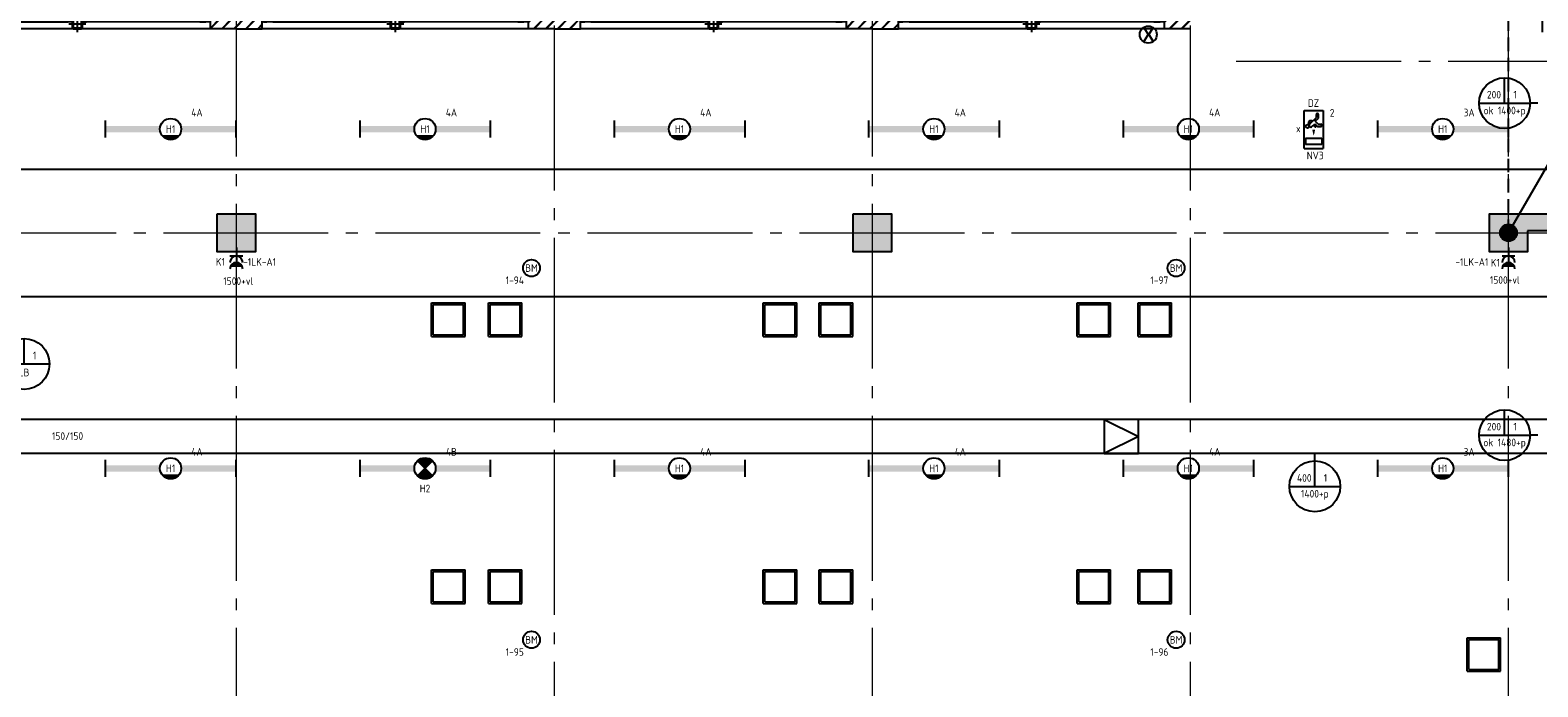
# Model space of a CAD drawing. Header units: millimetres. Extents: x -38031 to 123247, y -16330 to 129979.
# Tile 191 of 235: x 59429 to 77206, y 17722 to 25464. Entities that reach past the tile are written whole.
import ezdxf
from ezdxf.enums import TextEntityAlignment as Align

# ---------------------------------------------------------------- set-up
doc = ezdxf.new("R2010")
doc.units = ezdxf.units.MM
doc.header["$LTSCALE"] = 50
doc.linetypes.add('HIDDEN2', pattern=[4.7625, 3.175, -1.5875])
doc.linetypes.add('STYLE_11', pattern=[5, 3.888855, -0.416718, 0.277786, -0.416641])
for name, color, linetype in [('AL$1A---_ALGEMEEN', 8, 'Continuous'), ('AM$1A---_ARCERING', 8, 'Continuous'), ('AT$1A---_TEKST100', 8, 'Continuous'), ('BOUWKUNDIG', 8, 'Continuous'), ('EB6511--_ATTRIB', 2, 'Continuous'), ('EL6121--', 3, 'Continuous'), ('EL6131--_KG', 3, 'Continuous'), ('EL6222--', 3, 'Continuous'), ('EL6311--', 3, 'Continuous'), ('EL6311--NV', 7, 'Continuous'), ('EL6511--', 3, 'Continuous'), ('EM6131--', 1, 'Continuous'), ('versterkte strook', 7, 'Continuous'), ('Vloerdoos verdieping', 51, 'Continuous')]:
    doc.layers.add(name, color=color, linetype=linetype)
doc.layers.add('stramien', color=1, linetype='STYLE_11', lineweight=15)
doc.styles.add('Arial (bold)', font='ARIALBD.TTF')
doc.styles.add('BURO-018', font='iso.shx', dxfattribs={"height": 90})
pattern_1 = [(135, (0, 0), (70.7107, 70.7107), []), (45, (299.34, -299.34), (70.7107, -70.7107), [])]
pattern_2 = [(45, (0, 0), (70.7107, -70.7107), []), (45, (7.07, -7.07), (70.7107, -70.7107), [])]

# ---------------------------------------------------------------- blocks, each defined once
blk = doc.blocks.new('111304AW')
at = {"color": 0, "linetype": 'Continuous'}
for p, q in [((1.3, 5.25), (-1.3, 5.25)), ((1.16, 5.05), (-1.16, 5.05)), ((0.96, 4.85), (-0.96, 4.85)), ((0.65, 4.65), (-0.65, 4.65)), ((0, 1), (0, 4.5)), ((-1.5, 3), (1.5, 3))]:
    blk.add_line(p, q, dxfattribs=at)
for centre in [(0, 6), (0, 4.5)]:
    blk.add_arc(centre, 1.5, 180, 0, dxfattribs=at)
at = {"color": 0, "linetype": 'Continuous', "style": 'BURO-018'}
for tag, p in [('E_GKAST', (0, 11.5)), ('E_GROEP', (0, 8.5)), ('E_SGROEP', (4.5, 8.5))]:
    blk.add_attdef(tag, text='', height=1.8, dxfattribs=at).set_placement(p, align=Align.MIDDLE)
at = {"color": 0, "linetype": 'Continuous', "style": 'BURO-018', "flags": 1}
for tag, p in [('E_VERMCODE', (13, 8.5)), ('E_MATCODE', (0, 0))]:
    blk.add_attdef(tag, text='', height=1.8, dxfattribs=at).set_placement(p, align=Align.MIDDLE)
blk = doc.blocks.new('1115B6WD')
at = {"color": 0, "linetype": 'Continuous'}
for p, q in [((1.88, -1.65), (-1.88, -1.65)), ((1.68, -1.85), (-1.68, -1.85)), ((1.43, -2.05), (-1.43, -2.05)), ((1.09, -2.25), (-1.09, -2.25)), ((0.5, -2.45), (-0.5, -2.45))]:
    blk.add_line(p, q, dxfattribs=at)
blk = doc.blocks.new('1115B61540-WD2')
at = {"color": 0}
for p, q in [((-15.4, 2), (-15.4, -2)), ((15.4, 2), (15.4, -2))]:
    blk.add_line(p, q, dxfattribs=at)
at = {"color": 0, "linetype": 'Continuous'}
blk.add_circle((0, 0), 2.5, dxfattribs=at)
at = {"color": 0}
for points in [[(-2.5, 0.75), (-15.4, 0.75), (-2.5, -0.75), (-15.4, -0.75)], [(2.5, 0.75), (15.4, 0.75), (2.5, -0.75), (15.4, -0.75)]]:
    blk.add_solid(points, dxfattribs=at)
at = {"color": 0, "zscale": 100}
blk.add_blockref('1115B6WD', (0, 0), dxfattribs=at)
at = {"color": 0, "linetype": 'Continuous', "style": 'BURO-018'}
for tag, p in [('E_GKAST', (0, 8)), ('E_GROEP', (0, 5)), ('E_SGROEP', (4.5, 5)), ('E_ARMCODE', (0, 0)), ('E_SLET', (4.5, -3))]:
    blk.add_attdef(tag, text='', height=1.8, dxfattribs=at).set_placement(p, align=Align.MIDDLE)
blk = doc.blocks.new('E00018')
at = {"color": 0, "linetype": 'Continuous'}
for p, q in [((-1.77, -1.77), (1.77, 1.77)), ((1.77, -1.77), (-1.77, 1.77))]:
    blk.add_line(p, q, dxfattribs=at)
at = {"color": 0, "linetype": 'Continuous', "const_width": 2.5}
for points in [[(-0.88, 0.88, -0.198912), (0, 1.25, -0.198912), (0.88, 0.88, -1)], [(-0.88, -0.88, 0.198912), (0, -1.25, 0.198912), (0.88, -0.88, 1)]]:
    blk.add_lwpolyline(points, format="xyb", dxfattribs=at)
blk = doc.blocks.new('1115B61540-NO1')
at = {"color": 0}
for p, q in [((-15.4, 2), (-15.4, -2)), ((15.4, 2), (15.4, -2))]:
    blk.add_line(p, q, dxfattribs=at)
at = {"color": 0, "linetype": 'Continuous'}
blk.add_circle((0, 0), 2.5, dxfattribs=at)
at = {"color": 0}
for points in [[(-2.5, 0.75), (-15.4, 0.75), (-2.5, -0.75), (-15.4, -0.75)], [(2.5, 0.75), (15.4, 0.75), (2.5, -0.75), (15.4, -0.75)]]:
    blk.add_solid(points, dxfattribs=at)
at = {"color": 0, "zscale": 100}
blk.add_blockref('E00018', (0, 0), dxfattribs=at)
at = {"color": 0, "linetype": 'Continuous', "style": 'BURO-018'}
for tag, p in [('E_GKAST', (0, 8)), ('E_GROEP', (0, 5)), ('E_SGROEP', (4.5, 5)), ('E_ARMCODE', (0, 0)), ('E_SLET', (4.5, -3))]:
    blk.add_attdef(tag, text='', height=1.8, dxfattribs=at).set_placement(p, align=Align.MIDDLE)
blk = doc.blocks.new('E00103')
at = {"color": 0, "linetype": 'Continuous'}
for p, q in [((0, 6), (0, 12)), ((-6, 6), (6, 6))]:
    blk.add_line(p, q, dxfattribs=at)
blk.add_circle((0, 6), 6, dxfattribs=at)
at = {"color": 0, "linetype": 'Continuous', "style": 'BURO-018'}
for tag, p in [('E_TEXT1', (-2.5, 8)), ('E_TEXT3', (2.5, 8)), ('E_TEXT6', (0, 4))]:
    blk.add_attdef(tag, text='', height=1.8, dxfattribs=at).set_placement(p, align=Align.MIDDLE)
blk = doc.blocks.new('0215A2')
at = {"color": 0, "linetype": 'Continuous'}
for p, q in [((0, -8), (0, 0)), ((-2.5, -2.5), (2.5, -2.5)), ((-1.75, -3.5), (1.75, -3.5)), ((-1, -4.5), (1, -4.5))]:
    blk.add_line(p, q, dxfattribs=at)
blk.add_lwpolyline([(0, -8, 0, 1, 0), (0, -6, 1, 1, 0)], format="xyseb", dxfattribs=at)
at = {"color": 0, "linetype": 'Continuous', "style": 'BURO-018', "flags": 1}
blk.add_attdef('E_MATCODE', text='', height=1.8, rotation=90, dxfattribs=at).set_placement((0, 0), align=Align.MIDDLE)
blk = doc.blocks.new('E00168')
at = {"color": 0, "linetype": 'Continuous'}
blk.add_line((0, 0), (5, 8.66), dxfattribs=at)
blk.add_lwpolyline([(5, 8.66, 0, 1, 0), (3.5, 6.062, 1, 1, 0)], format="xyseb", dxfattribs=at)
at = {"color": 0, "const_width": 0.5}
blk.add_lwpolyline([(-0.25, 0, 1), (0.25, 0, 1)], format="xyb", close=True, dxfattribs=at)
at = {"color": 0, "linetype": 'Continuous'}
blk.add_circle((0, 0), 0.5, dxfattribs=at)
blk = doc.blocks.new('1115C2G')
at = {"color": 0, "linetype": 'Continuous'}
for p, q in [((-4.5, 5.5), (4.5, 5.5)), ((-4.5, 1), (-4.5, 5.5)), ((-2.68, 4.35), (-3.52, 4.35)), ((-2.88, 3.87), (-3.52, 3.87)), ((-1.27, 2.26), (-2.88, 3.87)), ((-1.94, 3.61), (-2.68, 4.35)), ((-1.24, 4.31), (-1.94, 3.61)), ((-1.37, 3.5), (-0.76, 4.11)), ((-1.24, 4.31), (-1.24, 4.91)), ((-0.87, 3.71), (-1.23, 3.35)), ((-0.76, 4.11), (-0.76, 4.91)), ((2, 5.15), (3.5, 5.15)), ((2, 1.35), (2, 5.15)), ((3.5, 5.15), (3.5, 1.35)), ((4.5, 1), (4.5, 5.5)), ((4.5, 1), (-4.5, 1)), ((-1.94, 2.93), (-2.04, 2.83)), ((-2.04, 2.83), (-2.04, 2.34)), ((-0.99, 2.14), (-1.84, 2.14)), ((-1.71, 2.7), (-1.72, 2.7)), ((-1.72, 2.7), (-1.72, 2.46)), ((-1.47, 2.46), (-1.72, 2.46)), ((-1.23, 3.35), (-1.37, 3.5)), ((-0.65, 3.49), (-1.01, 3.13)), ((-0.71, 2.83), (-1.01, 3.13)), ((2, 1.35), (3.5, 1.35))]:
    blk.add_line(p, q, dxfattribs=at)
blk.add_lwpolyline([(1.5, 3.25, 0, 0.7, 0), (0, 3.25, 0.7, 0.7, 0)], format="xyseb", dxfattribs=at)
blk.add_circle((-0.76, 1.75), 0.4, dxfattribs=at)
for centre, radius, start, end in [((-3.52, 4.11), 0.24, 90, 270), ((-1, 4.91), 0.24, 0, 180), ((-0.76, 3.6), 0.16, 315, 135), ((-1.84, 2.34), 0.2, 180, 270), ((-0.99, 2.54), 0.4, 225, 45)]:
    blk.add_arc(centre, radius, start, end, dxfattribs=at)
at = {"color": 0, "linetype": 'Continuous', "style": 'BURO-018'}
for tag, p in [('E_GKAST', (0, 15.17)), ('E_GROEP', (0, 12.17)), ('E_SGROEP', (4.5, 12.17)), ('E_ARMCODE', (0, 8))]:
    blk.add_attdef(tag, text='', height=1.8, dxfattribs=at).set_placement(p, align=Align.MIDDLE)
blk = doc.blocks.new('E00123')
at = {"color": 0, "linetype": 'Continuous'}
blk.add_circle((0, 0), 2, dxfattribs=at)
at = {"color": 0, "linetype": 'Continuous', "style": 'BURO-018'}
for tag, p in [('E_TEXT1', (0, 4.5)), ('E_TEXT2', (0, 0))]:
    blk.add_attdef(tag, text='', height=1.8, dxfattribs=at).set_placement(p, align=Align.MIDDLE)
at = {"color": 0, "linetype": 'Continuous', "style": 'BURO-018', "flags": 1}
blk.add_attdef('E_MATCODE', (0, 0), '', height=1.8, dxfattribs=at)
blk = doc.blocks.new('VLOERDOOS')
at = {"layer": 'Vloerdoos verdieping'}
for p, q in [((0, 395), (395, 395)), ((0, 395), (0, 0)), ((20, 375), (20, 20)), ((20, 375), (375, 375)), ((40, 375), (40, 395)), ((80, 375), (80, 395)), ((90, 375), (90, 395)), ((130, 375), (130, 395)), ((140, 375), (140, 395)), ((235, 375), (235, 395)), ((315, 375), (315, 395)), ((355, 375), (355, 395)), ((375, 375), (375, 20)), ((395, 395), (395, 0)), ((0, 355), (20, 355)), ((0, 315), (20, 315)), ((0, 305), (20, 305)), ((0, 265), (20, 265)), ((0, 255), (20, 255)), ((375, 355), (395, 355)), ((375, 315), (395, 315)), ((375, 305), (395, 305)), ((375, 265), (395, 265)), ((375, 255), (395, 255)), ((0, 160), (20, 160)), ((0, 80), (20, 80)), ((0, 40), (20, 40)), ((0, 0), (395, 0)), ((20, 20), (375, 20)), ((40, 0), (40, 20)), ((80, 0), (80, 20)), ((90, 0), (90, 20)), ((130, 0), (130, 20)), ((140, 0), (140, 20)), ((235, 0), (235, 20)), ((315, 0), (315, 20)), ((355, 0), (355, 20)), ((375, 160), (395, 160)), ((375, 80), (395, 80)), ((375, 40), (395, 40))]:
    blk.add_line(p, q, dxfattribs=at)
blk = doc.blocks.new('zijdetail staalkozijn midden')
at = {"layer": 'AM$1A---_ARCERING', "linetype": 'Continuous', "lineweight": 0}
blk.add_hatch(color=256, dxfattribs=at).paths.add_polyline_path([(73, -153), (0, -153), (0, -213), (73, -213)])
at = {"layer": 'AL$1A---_ALGEMEEN', "color": 0}
blk.add_lwpolyline([(73, -153), (0, -153), (0, -213), (73, -213)], close=True, dxfattribs=at)
at = {"color": 0}
blk.add_wipeout([(73, -145), (113, -145), (113, -213), (73, -213)], dxfattribs=at).dxf.layer = 'AL$1A---_ALGEMEEN'
at = {"layer": 'AL$1A---_ALGEMEEN', "color": 0}
blk.add_lwpolyline([(73, -145), (113, -145), (113, -213), (73, -213)], close=True, dxfattribs=at)
blk = doc.blocks.new('st.k-120x120')
at = {"layer": 'AM$1A---_ARCERING', "linetype": 'Continuous', "lineweight": 0}
h = blk.add_hatch(color=256, dxfattribs=at)
edge = h.paths.add_edge_path()
edge.add_line((-40, -60), (40, -60))
edge.add_arc((40, -40), 20, 270, 360)
edge.add_line((60, -40), (60, 40))
edge.add_arc((40, 40), 20, 0, 90)
edge.add_line((40, 60), (-40, 60))
edge.add_arc((-40, 40), 20, 90, 180)
edge.add_line((-60, 40), (-60, -40))
edge.add_arc((-40, -40), 20, 180, 270)
edge = h.paths.add_edge_path(flags=16)
edge.add_line((-40, -50), (40, -50))
edge.add_arc((40, -40), 10, 270, 360)
edge.add_line((50, -40), (50, 40))
edge.add_arc((40, 40), 10, 0, 90)
edge.add_line((40, 50), (-40, 50))
edge.add_arc((-40, 40), 10, 90, 180)
edge.add_line((-50, 40), (-50, -40))
edge.add_arc((-40, -40), 10, 180, 270)
at = {"layer": 'AL$1A---_ALGEMEEN', "color": 0}
for p, q in [((-100, 0), (100, 0)), ((0, 100), (0, -100))]:
    blk.add_line(p, q, dxfattribs=at)
at = {"layer": 'AL$1A---_ALGEMEEN', "color": 0, "flags": 128}
blk.add_lwpolyline([(-40, -60), (40, -60, 0.414214), (60, -40), (60, 40, 0.414214), (40, 60), (-40, 60, 0.414214), (-60, 40), (-60, -40, 0.414214), (-40, -60, 0.414214)], format="xyb", dxfattribs=at)
blk.add_lwpolyline([(-40, -50), (40, -50, 0.414214), (50, -40), (50, 40, 0.414214), (40, 50), (-40, 50, 0.414214), (-50, 40), (-50, -40, 0.414214)], format="xyb", close=True, dxfattribs=at)
blk = doc.blocks.new('31x_staal-bg-2x mk112-p')
at = {"layer": 'AM$1A---_ARCERING', "linetype": 'Continuous', "lineweight": 0}
blk.add_hatch(color=256, dxfattribs=at).paths.add_polyline_path([(-3318, -113), (-3000, -113), (-3000, -223), (-3318, -223)])
at = {"layer": 'AM$1A---_ARCERING', "linetype": 'Continuous', "lineweight": 5}
h = blk.add_hatch(dxfattribs=at)
h.set_pattern_fill('ISOLATIE', color=256, style=0, pattern_type=2)
h.set_pattern_definition(pattern_1)
edge = h.paths.add_edge_path()
edge.add_line((-3318, -113), (-3000, -113))
edge.add_line((-3000, -113), (-3000, -223))
edge.add_line((-3000, -223), (-3318, -223))
at = {"layer": 'AL$1A---_ALGEMEEN', "color": 0}
for p, q in [((0, 0), (-2887, 0)), ((113, -113), (432, -113))]:
    blk.add_line(p, q, dxfattribs=at)
blk.add_lwpolyline([(-3318, -113), (-3000, -113), (-3000, -223), (-3318, -223)], dxfattribs=at)
blk.add_blockref('zijdetail staalkozijn midden', (0, -125), dxfattribs=at)
at = {"color": 0}
blk.add_wipeout([(-1625, -125), (-1262, -125), (-1262, -238), (-1625, -238)], dxfattribs=at).dxf.layer = 'AL$1A---_ALGEMEEN'
at = {"layer": 'AM$1A---_ARCERING', "linetype": 'Continuous', "lineweight": 5}
h = blk.add_hatch(dxfattribs=at)
h.set_pattern_fill('BAKSTEEN', color=256, style=0, pattern_type=2)
h.set_pattern_definition(pattern_2)
h.paths.add_polyline_path([(-1625, -125), (-1262, -125), (-1262, -238), (-1625, -238)])
at = {"layer": 'AM$1A---_ARCERING', "linetype": 'Continuous', "lineweight": 0}
for points in [[(113, -113), (432, -113), (432, -223), (113, -223)], [(-1512, -270), (-1375, -270), (-1375, -300), (-1512, -300)], [(113, -223), (223, -223), (223, -300), (113, -300)]]:
    blk.add_hatch(color=256, dxfattribs=at).paths.add_polyline_path(points)
at = {"layer": 'AM$1A---_ARCERING', "linetype": 'Continuous', "lineweight": 5}
h = blk.add_hatch(dxfattribs=at)
h.set_pattern_fill('ISOLATIE', color=256, style=0, pattern_type=2)
h.set_pattern_definition(pattern_1)
h.paths.add_polyline_path([(113, -113), (432, -113), (432, -223), (113, -223)])
h = blk.add_hatch(dxfattribs=at)
h.set_pattern_fill('ISOLATIE', color=256, style=0, pattern_type=2)
h.set_pattern_definition(pattern_1)
h.paths.add_polyline_path([(-1512, -270), (-1375, -270), (-1375, -300), (-1512, -300)])
h = blk.add_hatch(dxfattribs=at)
h.set_pattern_fill('ISOLATIE', color=256, style=0, pattern_type=2)
h.set_pattern_definition(pattern_1)
h.paths.add_polyline_path([(113, -223), (223, -223), (223, -300), (113, -300)])
at = {"layer": 'AL$1A---_ALGEMEEN', "color": 0}
for points in [[(-1625, -125), (-1262, -125), (-1262, -238), (-1625, -238)], [(-1625, -278), (-2887, -278), (-2887, -338), (-1625, -338)], [(-1512, -270), (-1375, -270), (-1375, -300), (-1512, -300)], [(113, -223), (223, -223), (223, -300), (113, -300)]]:
    blk.add_lwpolyline(points, close=True, dxfattribs=at)
at = {"layer": 'AL$1A---_ALGEMEEN', "color": 0, "flags": 128}
blk.add_lwpolyline([(432, -223), (113, -223), (113, -113)], dxfattribs=at)
at = {"layer": 'AL$1A---_ALGEMEEN', "color": 0}
blk.add_blockref('st.k-120x120', (-1444, -360), dxfattribs=at)
at = {"color": 0}
blk.add_wipeout([(-3012, -307), (-3318, -307), (-3318, -420), (-3012, -420)], dxfattribs=at).dxf.layer = 'AL$1A---_ALGEMEEN'
at = {"layer": 'AM$1A---_ARCERING', "linetype": 'Continuous', "lineweight": 5}
h = blk.add_hatch(dxfattribs=at)
h.set_pattern_fill('BAKSTEEN', color=256, style=0, pattern_type=2)
h.set_pattern_definition(pattern_2)
h.paths.add_polyline_path([(-3012, -307), (-3318, -307), (-3318, -420), (-3012, -420)])
at = {"layer": 'AL$1A---_ALGEMEEN', "color": 0}
for p, q in [((-3012, -307), (-3318, -307)), ((125, -420), (-3012, -420))]:
    blk.add_line(p, q, dxfattribs=at)
at = {"layer": 'AL$1A---_ALGEMEEN', "color": 0, "flags": 128}
blk.add_lwpolyline([(-3318, -420), (-3012, -420), (-3012, -307)], dxfattribs=at)
at = {"color": 0}
blk.add_wipeout([(113, -238), (0, -238), (0, 0), (432, 0), (432, -113), (113, -113)], dxfattribs=at).dxf.layer = 'AL$1A---_ALGEMEEN'
at = {"layer": 'AM$1A---_ARCERING', "linetype": 'Continuous', "lineweight": 5}
h = blk.add_hatch(dxfattribs=at)
h.set_pattern_fill('BAKSTEEN', color=256, style=0, pattern_type=2)
h.set_pattern_definition(pattern_2)
h.paths.add_polyline_path([(113, -238), (0, -238), (0, 0), (432, 0), (432, -113), (113, -113)])
at = {"layer": 'AL$1A---_ALGEMEEN', "color": 0, "flags": 128}
for points in [[(113, -238), (0, -238), (0, 0), (432, 0)], [(432, -113), (113, -113), (113, -238)]]:
    blk.add_lwpolyline(points, dxfattribs=at)
at = {"layer": 'AL$1A---_ALGEMEEN', "color": 0}
blk.add_lwpolyline([(-1335, -278), (73, -278), (73, -338), (-1335, -338)], close=True, dxfattribs=at)
blk.add_blockref('zijdetail staalkozijn midden', (-1625, -125), dxfattribs=at)
at = {"color": 0}
blk.add_wipeout([(-3000, -238), (-2887, -238), (-2887, 0), (-3318, 0), (-3318, -113), (-3000, -113)], dxfattribs=at).dxf.layer = 'AL$1A---_ALGEMEEN'
at = {"layer": 'AM$1A---_ARCERING', "linetype": 'Continuous', "lineweight": 5}
h = blk.add_hatch(dxfattribs=at)
h.set_pattern_fill('BAKSTEEN', color=256, style=0, pattern_type=2)
h.set_pattern_definition(pattern_2)
h.paths.add_polyline_path([(-3000, -238), (-2887, -238), (-2887, 0), (-3318, 0), (-3318, -113), (-3000, -113)])
at = {"layer": 'AL$1A---_ALGEMEEN', "color": 0, "flags": 128}
for points in [[(-3000, -238), (-2887, -238), (-2887, 0), (-3318, 0)], [(-3318, -113), (-3000, -113), (-3000, -238)]]:
    blk.add_lwpolyline(points, dxfattribs=at)
at = {"layer": 'AL$1A---_ALGEMEEN', "color": 0, "xscale": -1}
blk.add_blockref('zijdetail staalkozijn midden', (-1262, -125), dxfattribs=at)
at = {"color": 0}
blk.add_wipeout([(125, -307), (432, -307), (432, -420), (125, -420)], dxfattribs=at).dxf.layer = 'AL$1A---_ALGEMEEN'
at = {"layer": 'AM$1A---_ARCERING', "linetype": 'Continuous', "lineweight": 5}
h = blk.add_hatch(dxfattribs=at)
h.set_pattern_fill('BAKSTEEN', color=256, style=0, pattern_type=2)
h.set_pattern_definition(pattern_2)
h.paths.add_polyline_path([(125, -307), (432, -307), (432, -420), (125, -420)])
at = {"layer": 'AL$1A---_ALGEMEEN', "color": 0}
blk.add_line((125, -307), (432, -307), dxfattribs=at)
at = {"layer": 'AL$1A---_ALGEMEEN', "color": 0, "flags": 128}
blk.add_lwpolyline([(432, -420), (125, -420), (125, -307)], dxfattribs=at)
at = {"layer": 'AL$1A---_ALGEMEEN', "color": 0, "xscale": -1}
blk.add_blockref('zijdetail staalkozijn midden', (-2887, -125), dxfattribs=at)
at = {"layer": 'AM$1A---_ARCERING', "linetype": 'Continuous', "lineweight": 0}
blk.add_hatch(color=256, dxfattribs=at).paths.add_polyline_path([(-3110, -223), (-3000, -223), (-3000, -300), (-3110, -300)])
at = {"layer": 'AM$1A---_ARCERING', "linetype": 'Continuous', "lineweight": 5}
h = blk.add_hatch(dxfattribs=at)
h.set_pattern_fill('ISOLATIE', color=256, style=0, pattern_type=2)
h.set_pattern_definition(pattern_1)
h.paths.add_polyline_path([(-3110, -223), (-3000, -223), (-3000, -300), (-3110, -300)])
at = {"layer": 'AL$1A---_ALGEMEEN', "color": 0}
blk.add_lwpolyline([(-3110, -223), (-3000, -223), (-3000, -300), (-3110, -300)], close=True, dxfattribs=at)
blk = doc.blocks.new('Group-59')
at = {"layer": 'AL$1A---_ALGEMEEN', "color": 0}
blk.add_blockref('31x_staal-bg-2x mk112-p', (16317.5, -2675), dxfattribs=at)
blk.add_blockref('31x_staal-bg-2x mk112-p', (12567.5, -2675), dxfattribs=at)
blk.add_blockref('31x_staal-bg-2x mk112-p', (8817.5, -2675), dxfattribs=at)
blk.add_blockref('31x_staal-bg-2x mk112-p', (5067.5, -2675), dxfattribs=at)
blk = doc.blocks.new('21x_zaagwerk')
at = {"layer": 'AL$1A---_ALGEMEEN', "color": 0}
blk.add_circle((0, 0), 100, dxfattribs=at)
at = {"layer": 'AT$1A---_TEKST100', "insert": (-68, 74), "char_height": 151.52, "attachment_point": 1, "line_spacing_factor": 0.967741, "style": 'Arial (bold)'}
blk.add_mtext('{\\C256;\\lX}', dxfattribs=at)
blk = doc.blocks.new('200254 W 210 11-06-2007')
at = {"layer": 'AM$1A---_ARCERING', "linetype": 'Continuous', "lineweight": 0}
for points in [[(25436, -1688), (25886, -1688), (25886, -2138), (25436, -2138)], [(32936, -1688), (33386, -1688), (33386, -2138), (32936, -2138)], [(40886, -1888), (40886, -2138), (40436, -2138), (40436, -1688), (48386, -1688), (48386, -1888)]]:
    blk.add_hatch(color=256, dxfattribs=at).paths.add_polyline_path(points)
at = {"layer": 'AL$1A---_ALGEMEEN'}
for points in [[(25436, -1688), (25886, -1688), (25886, -2138), (25436, -2138)], [(32936, -1688), (33386, -1688), (33386, -2138), (32936, -2138)], [(40886, -1888), (40886, -2138), (40436, -2138), (40436, -1688), (48386, -1688), (48386, -1888)]]:
    blk.add_lwpolyline(points, close=True, dxfattribs=at)
at = {"layer": 'stramien', "ltscale": 10}
for p, q in [((40661, -41014), (40661, 36216)), ((37451, 112), (65477, 112)), ((-37699, -1913), (65521, -1913))]:
    blk.add_line(p, q, dxfattribs=at)
at = {"layer": 'AL$1A---_ALGEMEEN'}
blk.add_blockref('Group-59', (20162, 3587), dxfattribs=at)
at = {"layer": 'stramien', "ltscale": 10}
for p, q in [((25661, -41014), (25661, 36216)), ((33161, -41014), (33161, 36216)), ((29411, -38915), (29411, 22365)), ((36911, -38915), (36911, 22365))]:
    blk.add_line(p, q, dxfattribs=at)
at = {"layer": 'AL$1A---_ALGEMEEN'}
blk.add_blockref('21x_zaagwerk', (36414, 424), dxfattribs=at)
blk = doc.blocks.new('E-GK-GTC-1903C')
at = {"color": 0, "linetype": 'Continuous'}
for p, q in [((-0.5, 200), (0.5, 200)), ((-0.5, -200), (0.5, -200))]:
    blk.add_line(p, q, dxfattribs=at)

msp = doc.modelspace()

# ---------------------------------------------------------------- block references
at = {"layer": 'BOUWKUNDIG'}
msp.add_blockref('200254 W 210 11-06-2007', (36199, 24987.6), dxfattribs=at)

# ---------------------------------------------------------------- next in the draw order: linework, layer by layer
at = {"layer": 'EL6121--', "color": 5, "linetype": 'HIDDEN2'}
msp.add_line((76860, 23075), (76860, 25939.5), dxfattribs=at)
at = {"layer": 'EL6131--_KG'}
for p, q in [((72092, 20875), (72092, 20475)), ((72496.1, 20875), (72092, 20875)), ((72092, 20875), (72496.1, 20675)), ((72496.1, 20475), (72496.1, 20875)), ((72496.1, 20675), (72092, 20475)), ((72092, 20475), (72496.1, 20475))]:
    msp.add_line(p, q, dxfattribs=at)
at = {"layer": 'EM6131--'}
for p, q in [((77206.1, 24603.3), (77113.9, 24603.3)), ((77206.1, 20689.8), (77113.9, 20689.8)), ((74577.1, 20385.5), (74577.1, 20475))]:
    msp.add_line(p, q, dxfattribs=at)
at = {"layer": 'versterkte strook'}
for p, q in [((9253.9, 23825), (79178.7, 23825)), ((9253.9, 22325), (79178.7, 22325))]:
    msp.add_line(p, q, dxfattribs=at)

# ---------------------------------------------------------------- next in the draw order: block references
at = {"layer": 'EL6121--', "linetype": 'HIDDEN2', "xscale": 200, "yscale": 200, "zscale": 200, "rotation": 90}
msp.add_blockref('0215A2', (76760, 25939.5), dxfattribs=at)
at = {"layer": 'EL6121--', "linetype": 'HIDDEN2', "xscale": 200, "yscale": 200, "zscale": 200}
msp.add_blockref('E00168', (76860, 23075), dxfattribs=at)
at = {"layer": 'EL6131--_KG', "xscale": 27802.78287134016, "rotation": 180}
msp.add_blockref('E-GK-GTC-1903C', (69949.8, 20675), dxfattribs=at)
at = {"layer": 'EL6222--'}
ref = msp.add_blockref('111304AW', (61860, 22950), dxfattribs=dict(at, xscale=50, yscale=50, zscale=50, rotation=180))
ref.add_attrib('E_GROEP', 'K1', dxfattribs={"layer": '0', "color": 1, "linetype": 'Continuous', "height": 90, "style": 'BURO-018'}).set_placement((61671.2, 22733.1), align=Align.MIDDLE)
ref.add_attrib('E_GKAST', '-1LK-A1', dxfattribs={"layer": '0', "color": 1, "linetype": 'Continuous', "height": 90, "style": 'BURO-018'}).set_placement((62134, 22731.6), align=Align.MIDDLE)
ref = msp.add_blockref('111304AW', (76860, 22950), dxfattribs=dict(at, xscale=50, yscale=50, zscale=50, rotation=180))
ref.add_attrib('E_GROEP', 'K1', dxfattribs={"layer": '0', "color": 1, "linetype": 'Continuous', "height": 90, "style": 'BURO-018'}).set_placement((76704.7, 22722.4), align=Align.MIDDLE)
ref.add_attrib('E_GKAST', '-1LK-A1', dxfattribs={"layer": '0', "color": 1, "linetype": 'Continuous', "height": 90, "style": 'BURO-018'}).set_placement((76428, 22730.9), align=Align.MIDDLE)
at = {"layer": 'EL6311--'}
ref = msp.add_blockref('1115B61540-WD2', (61084.8, 24297.6), dxfattribs=dict(at, xscale=50, yscale=50, zscale=50))
ref.add_attrib('E_ARMCODE', 'H1', dxfattribs={"layer": '0', "color": 1, "linetype": 'Continuous', "height": 90, "style": 'BURO-018'}).set_placement((61084.8, 24297.6), align=Align.MIDDLE)
ref.add_attrib('E_GROEP', '4A', dxfattribs={"layer": '0', "color": 1, "linetype": 'Continuous', "height": 90, "style": 'BURO-018'}).set_placement((61395.8, 24492.6), align=Align.MIDDLE)
ref = msp.add_blockref('1115B61540-WD2', (64084.8, 24297.6), dxfattribs=dict(at, xscale=50, yscale=50, zscale=50))
ref.add_attrib('E_ARMCODE', 'H1', dxfattribs={"layer": '0', "color": 1, "linetype": 'Continuous', "height": 90, "style": 'BURO-018'}).set_placement((64084.8, 24297.6), align=Align.MIDDLE)
ref.add_attrib('E_GROEP', '4A', dxfattribs={"layer": '0', "color": 1, "linetype": 'Continuous', "height": 90, "style": 'BURO-018'}).set_placement((64395.8, 24492.6), align=Align.MIDDLE)
ref = msp.add_blockref('1115B61540-WD2', (67084.8, 24297.6), dxfattribs=dict(at, xscale=50, yscale=50, zscale=50))
ref.add_attrib('E_ARMCODE', 'H1', dxfattribs={"layer": '0', "color": 1, "linetype": 'Continuous', "height": 90, "style": 'BURO-018'}).set_placement((67084.8, 24297.6), align=Align.MIDDLE)
ref.add_attrib('E_GROEP', '4A', dxfattribs={"layer": '0', "color": 1, "linetype": 'Continuous', "height": 90, "style": 'BURO-018'}).set_placement((67395.8, 24492.6), align=Align.MIDDLE)
ref = msp.add_blockref('1115B61540-WD2', (70084.8, 24297.6), dxfattribs=dict(at, xscale=50, yscale=50, zscale=50))
ref.add_attrib('E_ARMCODE', 'H1', dxfattribs={"layer": '0', "color": 1, "linetype": 'Continuous', "height": 90, "style": 'BURO-018'}).set_placement((70084.8, 24297.6), align=Align.MIDDLE)
ref.add_attrib('E_GROEP', '4A', dxfattribs={"layer": '0', "color": 1, "linetype": 'Continuous', "height": 90, "style": 'BURO-018'}).set_placement((70395.8, 24492.6), align=Align.MIDDLE)
ref = msp.add_blockref('1115B61540-WD2', (73084.8, 24297.6), dxfattribs=dict(at, xscale=50, yscale=50, zscale=50))
ref.add_attrib('E_ARMCODE', 'H1', dxfattribs={"layer": '0', "color": 1, "linetype": 'Continuous', "height": 90, "style": 'BURO-018'}).set_placement((73084.8, 24297.6), align=Align.MIDDLE)
ref.add_attrib('E_GROEP', '4A', dxfattribs={"layer": '0', "color": 1, "linetype": 'Continuous', "height": 90, "style": 'BURO-018'}).set_placement((73395.8, 24492.6), align=Align.MIDDLE)
ref = msp.add_blockref('1115B61540-WD2', (76084.8, 24297.6), dxfattribs=dict(at, xscale=50, yscale=50, zscale=50))
ref.add_attrib('E_ARMCODE', 'H1', dxfattribs={"layer": '0', "color": 1, "linetype": 'Continuous', "height": 90, "style": 'BURO-018'}).set_placement((76084.8, 24297.6), align=Align.MIDDLE)
ref.add_attrib('E_GROEP', '3A', dxfattribs={"layer": '0', "color": 1, "linetype": 'Continuous', "height": 90, "style": 'BURO-018'}).set_placement((76395.8, 24492.6), align=Align.MIDDLE)
ref = msp.add_blockref('1115B61540-WD2', (61084.8, 20297.6), dxfattribs=dict(at, xscale=50, yscale=50, zscale=50))
ref.add_attrib('E_ARMCODE', 'H1', dxfattribs={"layer": '0', "color": 1, "linetype": 'Continuous', "height": 90, "style": 'BURO-018'}).set_placement((61084.8, 20297.6), align=Align.MIDDLE)
ref.add_attrib('E_GROEP', '4A', dxfattribs={"layer": '0', "color": 1, "linetype": 'Continuous', "height": 90, "style": 'BURO-018'}).set_placement((61395.8, 20492.6), align=Align.MIDDLE)
ref = msp.add_blockref('1115B61540-WD2', (67084.8, 20297.6), dxfattribs=dict(at, xscale=50, yscale=50, zscale=50))
ref.add_attrib('E_ARMCODE', 'H1', dxfattribs={"layer": '0', "color": 1, "linetype": 'Continuous', "height": 90, "style": 'BURO-018'}).set_placement((67084.8, 20297.6), align=Align.MIDDLE)
ref.add_attrib('E_GROEP', '4A', dxfattribs={"layer": '0', "color": 1, "linetype": 'Continuous', "height": 90, "style": 'BURO-018'}).set_placement((67395.8, 20492.6), align=Align.MIDDLE)
ref = msp.add_blockref('1115B61540-WD2', (70084.8, 20297.6), dxfattribs=dict(at, xscale=50, yscale=50, zscale=50))
ref.add_attrib('E_ARMCODE', 'H1', dxfattribs={"layer": '0', "color": 1, "linetype": 'Continuous', "height": 90, "style": 'BURO-018'}).set_placement((70084.8, 20297.6), align=Align.MIDDLE)
ref.add_attrib('E_GROEP', '4A', dxfattribs={"layer": '0', "color": 1, "linetype": 'Continuous', "height": 90, "style": 'BURO-018'}).set_placement((70395.8, 20492.6), align=Align.MIDDLE)
ref = msp.add_blockref('1115B61540-WD2', (73084.8, 20297.6), dxfattribs=dict(at, xscale=50, yscale=50, zscale=50))
ref.add_attrib('E_ARMCODE', 'H1', dxfattribs={"layer": '0', "color": 1, "linetype": 'Continuous', "height": 90, "style": 'BURO-018'}).set_placement((73084.8, 20297.6), align=Align.MIDDLE)
ref.add_attrib('E_GROEP', '4A', dxfattribs={"layer": '0', "color": 1, "linetype": 'Continuous', "height": 90, "style": 'BURO-018'}).set_placement((73395.8, 20492.6), align=Align.MIDDLE)
ref = msp.add_blockref('1115B61540-WD2', (76084.8, 20297.6), dxfattribs=dict(at, xscale=50, yscale=50, zscale=50))
ref.add_attrib('E_ARMCODE', 'H1', dxfattribs={"layer": '0', "color": 1, "linetype": 'Continuous', "height": 90, "style": 'BURO-018'}).set_placement((76084.8, 20297.6), align=Align.MIDDLE)
ref.add_attrib('E_GROEP', '3A', dxfattribs={"layer": '0', "color": 1, "linetype": 'Continuous', "height": 90, "style": 'BURO-018'}).set_placement((76395.8, 20492.6), align=Align.MIDDLE)
at = {"layer": 'EL6311--NV'}
ref = msp.add_blockref('1115C2G', (74400.8, 24292.2), dxfattribs=dict(at, xscale=50, yscale=50, zscale=50, rotation=270))
ref.add_attrib('E_ARMCODE', 'NV3', dxfattribs={"layer": '0', "color": 1, "linetype": 'Continuous', "height": 90, "style": 'BURO-018'}).set_placement((74580.8, 23987.2), align=Align.MIDDLE)
ref.add_attrib('E_GROEP', '2', dxfattribs={"layer": '0', "color": 1, "linetype": 'Continuous', "height": 90, "style": 'BURO-018'}).set_placement((74780.8, 24488.8), align=Align.MIDDLE)
ref = msp.add_blockref('1115B61540-NO1', (64084.8, 20297.6), dxfattribs=dict(at, xscale=50, yscale=50, zscale=50))
ref.add_attrib('E_ARMCODE', 'H2', dxfattribs={"layer": '0', "color": 1, "linetype": 'Continuous', "height": 90, "style": 'BURO-018'}).set_placement((64084.8, 20060.3), align=Align.MIDDLE)
ref.add_attrib('E_GROEP', '4B', dxfattribs={"layer": '0', "color": 1, "linetype": 'Continuous', "height": 90, "style": 'BURO-018'}).set_placement((64395.8, 20492.6), align=Align.MIDDLE)
at = {"layer": 'EL6511--'}
ref = msp.add_blockref('E00123', (65340.1, 22659.8), dxfattribs=dict(at, xscale=50, yscale=50, zscale=50))
ref.add_attrib('E_TEXT2', 'BM', dxfattribs={"layer": 'EB6511--_ATTRIB', "color": 1, "linetype": 'Continuous', "height": 90, "style": 'BURO-018'}).set_placement((65340.1, 22659.8), align=Align.MIDDLE)
ref.add_attrib('E_TEXT1', '1-94', dxfattribs={"layer": 'EB6511--_ATTRIB', "color": 1, "linetype": 'Continuous', "height": 90, "style": 'BURO-018'}).set_placement((65143.2, 22515.8), align=Align.MIDDLE)
ref = msp.add_blockref('E00123', (72940.1, 22659.8), dxfattribs=dict(at, xscale=50, yscale=50, zscale=50))
ref.add_attrib('E_TEXT2', 'BM', dxfattribs={"layer": 'EB6511--_ATTRIB', "color": 1, "linetype": 'Continuous', "height": 90, "style": 'BURO-018'}).set_placement((72940.1, 22659.8), align=Align.MIDDLE)
ref.add_attrib('E_TEXT1', '1-97', dxfattribs={"layer": 'EB6511--_ATTRIB', "color": 1, "linetype": 'Continuous', "height": 90, "style": 'BURO-018'}).set_placement((72743.2, 22515.8), align=Align.MIDDLE)
ref = msp.add_blockref('E00123', (65340.1, 18276.9), dxfattribs=dict(at, xscale=50, yscale=50, zscale=50))
ref.add_attrib('E_TEXT2', 'BM', dxfattribs={"layer": 'EB6511--_ATTRIB', "color": 1, "linetype": 'Continuous', "height": 90, "style": 'BURO-018'}).set_placement((65340.1, 18276.9), align=Align.MIDDLE)
ref.add_attrib('E_TEXT1', '1-95', dxfattribs={"layer": 'EB6511--_ATTRIB', "color": 1, "linetype": 'Continuous', "height": 90, "style": 'BURO-018'}).set_placement((65143.2, 18133), align=Align.MIDDLE)
ref = msp.add_blockref('E00123', (72940.1, 18276.9), dxfattribs=dict(at, xscale=50, yscale=50, zscale=50))
ref.add_attrib('E_TEXT2', 'BM', dxfattribs={"layer": 'EB6511--_ATTRIB', "color": 1, "linetype": 'Continuous', "height": 90, "style": 'BURO-018'}).set_placement((72940.1, 18276.9), align=Align.MIDDLE)
ref.add_attrib('E_TEXT1', '1-96', dxfattribs={"layer": 'EB6511--_ATTRIB', "color": 1, "linetype": 'Continuous', "height": 90, "style": 'BURO-018'}).set_placement((72743.2, 18133), align=Align.MIDDLE)
at = {"layer": 'EM6131--'}
ref = msp.add_blockref('E00103', (76813.9, 24303.3), dxfattribs=dict(at, xscale=50, yscale=50, zscale=50))
ref.add_attrib('E_TEXT1', '200', dxfattribs={"layer": '0', "color": 1, "linetype": 'Continuous', "height": 90, "style": 'BURO-018'}).set_placement((76688.9, 24703.3), align=Align.MIDDLE)
ref.add_attrib('E_TEXT3', '1', dxfattribs={"layer": '0', "color": 1, "linetype": 'Continuous', "height": 90, "style": 'BURO-018'}).set_placement((76938.9, 24703.3), align=Align.MIDDLE)
ref.add_attrib('E_TEXT6', 'ok 1400+p', dxfattribs={"layer": '0', "color": 1, "linetype": 'Continuous', "height": 90, "style": 'BURO-018'}).set_placement((76813.9, 24503.3), align=Align.MIDDLE)
ref = msp.add_blockref('E00103', (59357, 21228.6), dxfattribs=dict(at, xscale=50, yscale=50, zscale=50))
ref.add_attrib('E_TEXT1', '300', dxfattribs={"layer": '0', "color": 1, "linetype": 'Continuous', "height": 90, "style": 'BURO-018'}).set_placement((59232, 21628.6), align=Align.MIDDLE)
ref.add_attrib('E_TEXT3', '1', dxfattribs={"layer": '0', "color": 1, "linetype": 'Continuous', "height": 90, "style": 'BURO-018'}).set_placement((59482, 21628.6), align=Align.MIDDLE)
ref.add_attrib('E_TEXT6', 'LB', dxfattribs={"layer": '0', "color": 1, "linetype": 'Continuous', "height": 90, "style": 'BURO-018'}).set_placement((59357, 21428.6), align=Align.MIDDLE)
ref = msp.add_blockref('E00103', (76813.9, 20389.8), dxfattribs=dict(at, xscale=50, yscale=50, zscale=50))
ref.add_attrib('E_TEXT1', '200', dxfattribs={"layer": '0', "color": 1, "linetype": 'Continuous', "height": 90, "style": 'BURO-018'}).set_placement((76688.9, 20789.8), align=Align.MIDDLE)
ref.add_attrib('E_TEXT3', '1', dxfattribs={"layer": '0', "color": 1, "linetype": 'Continuous', "height": 90, "style": 'BURO-018'}).set_placement((76938.9, 20789.8), align=Align.MIDDLE)
ref.add_attrib('E_TEXT6', 'ok 1480+p', dxfattribs={"layer": '0', "color": 1, "linetype": 'Continuous', "height": 90, "style": 'BURO-018'}).set_placement((76813.9, 20589.8), align=Align.MIDDLE)
ref = msp.add_blockref('E00103', (74577.1, 19785.5), dxfattribs=dict(at, xscale=50, yscale=50, zscale=50))
ref.add_attrib('E_TEXT1', '400', dxfattribs={"layer": '0', "color": 1, "linetype": 'Continuous', "height": 90, "style": 'BURO-018'}).set_placement((74452.1, 20185.5), align=Align.MIDDLE)
ref.add_attrib('E_TEXT3', '1', dxfattribs={"layer": '0', "color": 1, "linetype": 'Continuous', "height": 90, "style": 'BURO-018'}).set_placement((74702.1, 20185.5), align=Align.MIDDLE)
ref.add_attrib('E_TEXT6', '1400+p', dxfattribs={"layer": '0', "color": 1, "linetype": 'Continuous', "height": 90, "style": 'BURO-018'}).set_placement((74577.1, 19985.5), align=Align.MIDDLE)
at = {"layer": 'Vloerdoos verdieping', "rotation": 90}
for p in [(64557.5, 21853.2), (65227.5, 21853.2), (68467.5, 21853.2), (69127.5, 21853.2), (72167.5, 21853.2), (72887.5, 21853.2), (64557.5, 18705.9), (65227.5, 18705.9), (68467.5, 18705.9), (69127.5, 18705.9), (72167.5, 18705.9), (72887.5, 18705.9), (76767.5, 17905.9)]:
    msp.add_blockref('VLOERDOOS', p, dxfattribs=at)

# ---------------------------------------------------------------- next in the draw order: texts
at = {"layer": 'EL6222--', "color": 1, "style": 'BURO-018'}
for p in [(61706.7, 22460.7), (76640.5, 22473.6)]:
    msp.add_text('1500+vl', height=90, dxfattribs=at).set_placement(p)
at = {"layer": 'EL6311--NV', "color": 1, "style": 'BURO-018'}
for s, p in [('DZ', (74493.7, 24559.8)), ('x', (74354.6, 24259.4))]:
    msp.add_text(s, height=90, dxfattribs=at).set_placement(p)
at = {"layer": 'EM6131--', "color": 1, "linetype": 'Continuous', "style": 'BURO-018'}
msp.add_text('150/150', height=90, dxfattribs=at).set_placement((59870.2, 20678.7), align=Align.MIDDLE)

doc.saveas('drawing.dxf')
